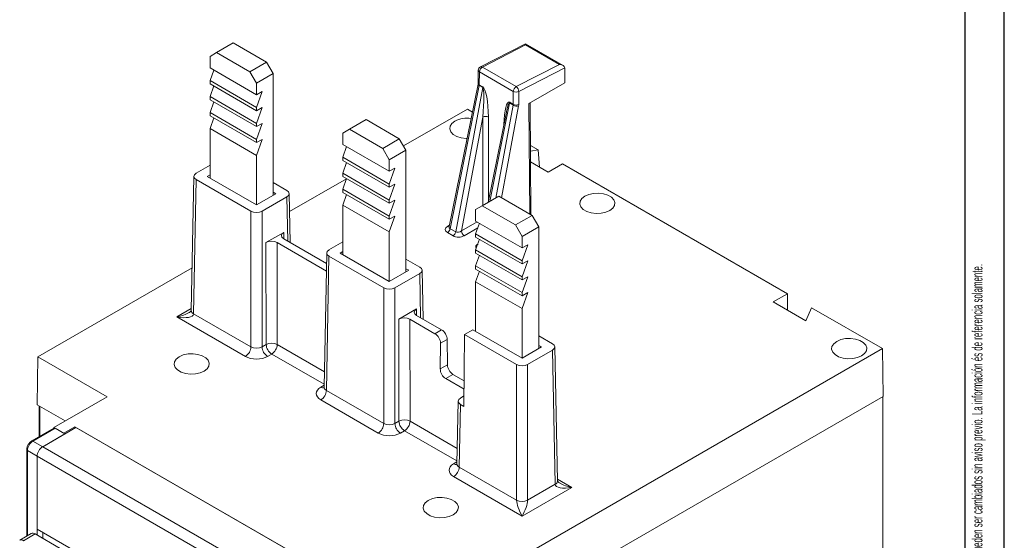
# Model space of a CAD drawing. Header units: millimetres. Extents: x 0 to 420, y 0 to 297.
# Tile 17 of 18: x 294 to 420, y 82 to 148. Entities that reach past the tile are written whole.
import ezdxf

# ---------------------------------------------------------------- set-up
doc = ezdxf.new("R2010")
doc.units = ezdxf.units.MM
doc.layers.add('FORMATO', color=7, linetype='Continuous')
doc.styles.add('SLDTEXTSTYLE1', font='TXT', dxfattribs={"width": 0.605})
doc.styles.add('SLDTEXTSTYLE2', font='TXT', dxfattribs={"width": 0.569583})

# ---------------------------------------------------------------- blocks, each defined once
blk = doc.blocks.new('SW_NOTE_0')
at = {"color": 0, "linetype": 'Continuous', "lineweight": 0, "attachment_point": 1, "rotation": 90}
for s, insert, char_height, style in [('Sujeito a alteração sem aviso prévio. As informações contidas são valores de referência.                                                           Los valores demostrados pueden ser cambiados sin aviso previo. La información és de referencia solamente.', (-1.71, 0), 1.32292, 'SLDTEXTSTYLE2'), ('The values shown are subject to change without prior notice. The information is for reference only.', (0.06, 0), 1.3229, 'SLDTEXTSTYLE1')]:
    blk.add_mtext(s, dxfattribs=dict(at, insert=insert, char_height=char_height, style=style))

msp = doc.modelspace()

# ---------------------------------------------------------------- linework, layer by layer
at = {"color": 7, "linetype": 'Continuous', "lineweight": 15}
for p, q in [((321.477, 145.52), (319.356, 144.295)), ((321.477, 145.52), (325.72, 143.071)), ((358.821, 145.418), (353.063, 142.46)), ((358.827, 145.268), (353.311, 142.434)), ((363.617, 142.649), (358.821, 145.418)), ((363.151, 142.771), (358.827, 145.268)), ((319.356, 144.295), (318.508, 143.805)), ((318.508, 143.805), (318.508, 142.336)), ((319.356, 144.295), (323.599, 141.846)), ((318.508, 142.336), (324.447, 138.907)), ((323.599, 141.846), (325.72, 143.071)), ((325.72, 143.071), (326.569, 141.601)), ((353.311, 142.434), (357.63, 139.941)), ((357.63, 139.941), (363.151, 142.771)), ((363.839, 142.333), (357.964, 139.322)), ((363.839, 142.333), (363.853, 140.444)), ((318.979, 142.064), (318.508, 140.703)), ((324.447, 140.377), (323.599, 141.846)), ((326.569, 141.601), (324.447, 140.377)), ((326.569, 141.601), (326.569, 126.047)), ((352.792, 142.023), (352.767, 140.387)), ((352.938, 141.815), (352.913, 140.179)), ((357.257, 139.322), (352.938, 141.815)), ((318.508, 140.703), (324.447, 137.274)), ((318.508, 140.703), (318.508, 140.294)), ((318.508, 140.294), (324.447, 136.865)), ((318.979, 140.022), (318.508, 138.661)), ((324.447, 140.377), (324.447, 138.907)), ((352.754, 140.274), (349.063, 122.05)), ((352.901, 140.077), (349.195, 121.776)), ((349.899, 121.37), (353.359, 139.813)), ((353.359, 139.813), (352.901, 140.077)), ((352.913, 140.179), (353.369, 139.916)), ((363.853, 140.444), (359.257, 137.791)), ((318.508, 138.661), (324.447, 135.232)), ((318.508, 138.661), (318.508, 138.253)), ((325.154, 139.315), (324.447, 137.274)), ((324.447, 138.907), (325.154, 139.315)), ((357.257, 137.672), (357.257, 139.322)), ((357.964, 139.322), (357.964, 137.672)), ((318.508, 138.253), (324.447, 134.824)), ((318.979, 137.981), (318.508, 136.62)), ((325.154, 137.274), (324.447, 135.232)), ((324.447, 136.865), (325.154, 137.274)), ((324.447, 137.274), (324.447, 136.865)), ((357.248, 137.568), (356.79, 137.832)), ((356.801, 137.935), (357.257, 137.672)), ((359.512, 123.563), (359.404, 137.876)), ((318.508, 136.62), (324.447, 133.191)), ((318.508, 136.62), (318.508, 136.212)), ((318.508, 136.212), (324.447, 132.783)), ((318.979, 135.939), (318.508, 134.579)), ((343.223, 132.351), (351.388, 137.065)), ((353.368, 136.049), (350.636, 121.486)), ((351.388, 137.065), (352.029, 136.695)), ((356.372, 136.69), (354.029, 125.124)), ((325.154, 135.232), (324.447, 133.191)), ((324.447, 134.824), (325.154, 135.232)), ((324.447, 135.232), (324.447, 134.824)), ((338.448, 135.723), (336.327, 134.499)), ((338.448, 135.723), (342.691, 133.274)), ((318.508, 134.579), (324.447, 131.15)), ((318.508, 134.579), (318.508, 128.251)), ((336.327, 134.499), (335.478, 134.009)), ((335.478, 134.009), (335.478, 132.539)), ((336.327, 134.499), (340.569, 132.049)), ((325.154, 133.191), (324.447, 131.15)), ((324.447, 132.783), (325.154, 133.191)), ((324.447, 133.191), (324.447, 132.783)), ((335.478, 132.539), (341.418, 129.11)), ((335.95, 132.267), (335.478, 130.906)), ((340.569, 132.049), (342.691, 133.274)), ((342.691, 133.274), (343.539, 131.804)), ((359.445, 132.413), (360.439, 131.84)), ((324.447, 131.15), (324.447, 124.823)), ((335.478, 130.906), (341.418, 127.477)), ((335.478, 130.906), (335.478, 130.497)), ((341.418, 130.58), (340.569, 132.049)), ((343.539, 131.804), (341.418, 130.58)), ((343.539, 131.804), (343.539, 116.25)), ((360.439, 131.84), (359.451, 131.697)), ((360.611, 129.646), (360.439, 131.84)), ((316.74, 128.863), (318.508, 129.883)), ((335.478, 130.497), (341.418, 127.069)), ((335.95, 130.225), (335.478, 128.864)), ((341.418, 130.58), (341.418, 129.11)), ((359.461, 130.31), (361.712, 129.01)), ((361.712, 129.01), (363.526, 130.058)), ((363.526, 130.058), (392.283, 113.456)), ((316.447, 128.461), (316.109, 111.308)), ((318.156, 128.454), (318.508, 128.657)), ((324.447, 124.823), (318.156, 128.454)), ((335.478, 128.864), (341.418, 125.435)), ((335.478, 128.864), (335.478, 128.456)), ((335.478, 128.456), (341.418, 125.027)), ((342.125, 129.518), (341.418, 127.477)), ((341.418, 129.11), (342.125, 129.518)), ((316.74, 128.046), (316.402, 110.89)), ((316.74, 128.046), (323.74, 124.005)), ((326.569, 127.679), (328.336, 126.658)), ((328.675, 123.952), (335.936, 128.144)), ((335.95, 128.184), (335.478, 126.823)), ((342.125, 127.477), (341.418, 125.435)), ((341.418, 127.069), (342.125, 127.477)), ((341.418, 127.477), (341.418, 127.069)), ((326.92, 126.25), (324.447, 124.823)), ((325.154, 124.005), (328.336, 125.842)), ((326.569, 126.453), (326.92, 126.25)), ((328.752, 120.012), (328.629, 126.257)), ((335.478, 126.823), (341.418, 123.394)), ((335.478, 126.823), (335.478, 126.415)), ((335.478, 126.415), (341.418, 122.986)), ((335.95, 126.143), (335.478, 124.782)), ((355.419, 125.926), (353.297, 124.702)), ((355.419, 125.926), (359.661, 123.477)), ((335.478, 124.782), (341.418, 121.353)), ((335.478, 124.782), (335.478, 118.455)), ((342.125, 125.435), (341.418, 123.394)), ((341.418, 125.027), (342.125, 125.435)), ((341.418, 125.435), (341.418, 125.027)), ((353.297, 124.702), (352.449, 124.212)), ((353.297, 124.702), (357.54, 122.252)), ((323.74, 106.653), (323.74, 124.005)), ((325.154, 124.005), (325.154, 106.653)), ((342.125, 123.394), (341.418, 121.353)), ((341.418, 122.986), (342.125, 123.394)), ((341.418, 123.394), (341.418, 122.986)), ((352.449, 124.212), (352.449, 122.742)), ((357.54, 122.252), (359.661, 123.477)), ((359.661, 123.477), (360.51, 122.007)), ((352.449, 122.742), (358.388, 119.313)), ((352.92, 122.47), (352.449, 121.109)), ((358.388, 120.783), (357.54, 122.252)), ((325.653, 119.999), (327.921, 121.308)), ((341.418, 121.353), (341.418, 115.026)), ((349.556, 120.864), (348.852, 121.271)), ((349.195, 121.776), (349.899, 121.37)), ((352.449, 121.109), (358.388, 117.68)), ((352.449, 121.109), (352.449, 120.701)), ((360.51, 122.007), (358.388, 120.783)), ((358.388, 120.783), (358.388, 119.313)), ((360.51, 122.007), (360.51, 106.453)), ((325.683, 106.959), (325.653, 119.999)), ((327.068, 119.999), (333.372, 116.359)), ((327.068, 119.999), (327.097, 106.961)), ((333.391, 117.333), (327.921, 120.491)), ((333.71, 119.066), (335.478, 120.086)), ((352.449, 120.701), (358.388, 117.272)), ((352.92, 120.428), (352.449, 119.067)), ((359.096, 119.721), (358.388, 117.68)), ((358.388, 119.313), (359.096, 119.721)), ((333.418, 118.664), (333.08, 101.504)), ((335.127, 118.658), (335.478, 118.861)), ((341.418, 115.026), (335.127, 118.658)), ((352.449, 119.067), (358.388, 115.639)), ((352.449, 119.067), (352.449, 118.659)), ((352.449, 118.659), (358.388, 115.23)), ((352.92, 118.387), (352.449, 117.026)), ((333.71, 118.249), (333.373, 101.093)), ((333.71, 118.249), (340.711, 114.208)), ((343.539, 117.882), (345.307, 116.861)), ((352.449, 117.026), (358.388, 113.597)), ((352.449, 117.026), (352.449, 116.618)), ((359.096, 117.68), (358.388, 115.639)), ((358.388, 117.272), (359.096, 117.68)), ((358.388, 117.68), (358.388, 117.272)), ((296.517, 105.388), (316.217, 116.761)), ((343.891, 116.453), (341.418, 115.026)), ((342.125, 114.208), (345.307, 116.045)), ((343.539, 116.656), (343.891, 116.453)), ((345.723, 110.215), (345.6, 116.46)), ((352.449, 116.618), (358.388, 113.189)), ((352.92, 116.346), (352.449, 114.985)), ((352.449, 114.985), (358.388, 111.556)), ((352.449, 114.985), (352.449, 108.658)), ((358.388, 115.639), (358.388, 115.23)), ((359.096, 115.638), (358.388, 113.597)), ((358.388, 115.23), (359.096, 115.638)), ((340.711, 96.857), (340.711, 114.208)), ((342.125, 114.208), (342.125, 96.857)), ((359.096, 113.597), (358.388, 111.556)), ((358.388, 113.189), (359.096, 113.597)), ((358.388, 113.597), (358.388, 113.189)), ((390.469, 112.409), (392.283, 113.456)), ((392.315, 111.343), (392.283, 113.456)), ((394.644, 109.999), (390.469, 112.409)), ((316.402, 110.89), (323.74, 106.653)), ((342.624, 110.202), (344.891, 111.511)), ((358.388, 111.556), (358.388, 105.229)), ((395.37, 111.674), (394.644, 109.999)), ((395.37, 111.674), (404.421, 106.449)), ((323.033, 105.438), (314.281, 110.491)), ((342.653, 97.162), (342.624, 110.202)), ((344.038, 110.202), (344.068, 97.164)), ((344.038, 110.202), (347.25, 108.348)), ((348.103, 108.84), (344.891, 110.695)), ((347.25, 108.348), (348.103, 108.84)), ((350.945, 99.051), (351.035, 108.248)), ((351.035, 108.248), (352.097, 108.861)), ((351.035, 108.248), (357.681, 104.411)), ((358.388, 105.229), (352.097, 108.861)), ((325.154, 106.653), (325.683, 106.959)), ((347.951, 107.119), (347.926, 103.839)), ((348.817, 107.619), (347.951, 107.119)), ((348.841, 104.367), (348.817, 107.619)), ((360.51, 108.085), (362.278, 107.065)), ((326.39, 105.743), (325.861, 105.438)), ((404.421, 106.449), (349.55, 74.773)), ((360.861, 106.656), (358.388, 105.229)), ((359.095, 104.411), (362.278, 106.248)), ((360.51, 106.859), (360.861, 106.656)), ((362.615, 89.092), (362.278, 106.248)), ((362.908, 89.51), (362.57, 106.663)), ((404.514, 100.325), (404.421, 106.449)), ((296.424, 99.264), (296.517, 105.388)), ((305.355, 100.285), (296.517, 105.388)), ((347.926, 103.839), (348.841, 104.367)), ((357.681, 87.06), (357.681, 104.411)), ((359.095, 104.411), (359.095, 87.06)), ((349.555, 103.146), (348.627, 102.611)), ((350.967, 101.26), (348.627, 102.611)), ((349.555, 103.146), (350.978, 102.325)), ((333.373, 101.093), (340.711, 96.857)), ((298.567, 96.367), (305.355, 100.285)), ((340.004, 95.641), (332.666, 99.877)), ((404.514, 100.325), (349.55, 68.595)), ((350.208, 99.722), (350.05, 91.707)), ((350.959, 100.388), (350.501, 100.124)), ((404.467, 76.101), (404.467, 100.299)), ((300.005, 97.197), (296.424, 99.264)), ((296.687, 99.112), (296.687, 95.187)), ((350.501, 99.307), (350.343, 91.296)), ((350.945, 99.051), (350.501, 99.307)), ((342.125, 96.857), (342.653, 97.162)), ((298.562, 96.269), (295.734, 94.637)), ((298.712, 96.255), (295.884, 94.622)), ((297.129, 93.903), (301.371, 96.353)), ((298.566, 96.272), (298.567, 96.367)), ((299.84, 95.632), (298.567, 96.367)), ((299.957, 95.536), (298.712, 96.255)), ((301.254, 96.448), (299.84, 95.632)), ((299.84, 95.604), (299.84, 95.632)), ((334.064, 77.508), (301.254, 96.448)), ((301.254, 96.285), (301.254, 96.448)), ((301.371, 96.353), (333.898, 77.575)), ((343.361, 95.946), (342.832, 95.641)), ((295.884, 94.622), (297.129, 93.903)), ((299.957, 95.536), (297.129, 93.903)), ((295.089, 93.52), (295.089, 82.449)), ((296.421, 92.679), (295.177, 93.397)), ((297.129, 93.903), (329.655, 75.126)), ((296.421, 92.679), (328.948, 73.901)), ((296.421, 83.37), (296.421, 92.679)), ((296.421, 92.679), (296.421, 82.595)), ((350.343, 91.296), (357.681, 87.06)), ((358.388, 85.028), (349.636, 90.08)), ((364.736, 88.692), (358.388, 85.028)), ((359.095, 87.06), (362.615, 89.092)), ((309.88, 75.601), (296.421, 83.37)), ((295.674, 82.787), (294.189, 81.93)), ((296.174, 82.737), (294.689, 81.88)), ((296.174, 82.737), (299.356, 80.901)), ((297.129, 82.962), (297.129, 82.186))]:
    msp.add_line(p, q, dxfattribs=at)
at = {"color": 8, "linetype": 'Continuous', "lineweight": 15}
for p, q in [((356.79, 137.832), (354.241, 125.247)), ((355.02, 125.696), (357.248, 137.568)), ((357.944, 137.465), (355.744, 125.738)), ((359.363, 123.649), (359.257, 137.791)), ((353.368, 124.742), (353.368, 136.049)), ((354.075, 136.049), (354.075, 125.351)), ((328.448, 120.187), (328.336, 125.842)), ((348.874, 122.098), (349.099, 122.228)), ((350.636, 121.486), (352.63, 122.637)), ((327.921, 121.308), (327.935, 120.483)), ((352.713, 121.872), (350.989, 120.877)), ((345.418, 110.39), (345.307, 116.045)), ((314.281, 110.491), (316.114, 111.549)), ((344.891, 111.511), (344.906, 110.686)), ((327.097, 106.961), (333.119, 103.485)), ((333.087, 101.877), (326.39, 105.743)), ((332.666, 101.51), (333.085, 101.752)), ((296.775, 99.061), (296.775, 95.238)), ((344.068, 97.164), (350.089, 93.688)), ((350.058, 92.08), (343.361, 95.946)), ((295.177, 93.397), (295.177, 82.5)), ((349.636, 91.713), (350.055, 91.955)), ((362.903, 89.751), (364.736, 88.692))]:
    msp.add_line(p, q, dxfattribs=at)
at = {"color": 7, "linetype": 'Continuous', "lineweight": 15, "flags": 128}
for points in [[(349.797, 135.534), (349.413, 135.238), (349.189, 134.892), (349.144, 134.523), (349.28, 134.162), (349.587, 133.837), (350.04, 133.576), (350.602, 133.398), (351.228, 133.32), (351.345, 133.317)], [(366.414, 125.941), (366.03, 125.645), (365.806, 125.299), (365.761, 124.93), (365.897, 124.569), (366.204, 124.244), (366.657, 123.983), (367.219, 123.806), (367.845, 123.727), (368.483, 123.753), (369.083, 123.883), (369.596, 124.104), (369.98, 124.4), (370.204, 124.747), (370.249, 125.115), (370.113, 125.477), (369.806, 125.801), (369.353, 126.062), (368.791, 126.24), (368.166, 126.318), (367.527, 126.292), (366.927, 126.163), (366.414, 125.941)], [(398.587, 107.368), (398.204, 107.072), (397.98, 106.725), (397.934, 106.357), (398.07, 105.995), (398.377, 105.671), (398.83, 105.41), (399.392, 105.232), (400.018, 105.154), (400.657, 105.18), (401.257, 105.309), (401.769, 105.531), (402.153, 105.827), (402.377, 106.173), (402.423, 106.542), (402.287, 106.903), (401.98, 107.228), (401.527, 107.489), (400.965, 107.666), (400.339, 107.745), (399.7, 107.719), (399.1, 107.589), (398.587, 107.368)], [(314.583, 105.408), (314.199, 105.112), (313.976, 104.766), (313.93, 104.397), (314.066, 104.036), (314.373, 103.712), (314.826, 103.45), (315.388, 103.273), (316.014, 103.194), (316.652, 103.221), (317.252, 103.35), (317.765, 103.572), (318.149, 103.867), (318.373, 104.214), (318.418, 104.583), (318.282, 104.944), (317.975, 105.268), (317.523, 105.53), (316.96, 105.707), (316.335, 105.786), (315.696, 105.759), (315.096, 105.63), (314.583, 105.408)], [(362.908, 89.51), (362.908, 89.504), (362.908, 89.494)], [(346.403, 87.039), (346.019, 86.743), (345.795, 86.397), (345.75, 86.028), (345.886, 85.667), (346.193, 85.342), (346.646, 85.081), (347.208, 84.904), (347.833, 84.825), (348.472, 84.852), (349.072, 84.981), (349.585, 85.202), (349.969, 85.498), (350.193, 85.845), (350.238, 86.213), (350.102, 86.575), (349.795, 86.899), (349.342, 87.161), (348.78, 87.338), (348.154, 87.416), (347.516, 87.39), (346.916, 87.261), (346.403, 87.039)]]:
    msp.add_lwpolyline(points, dxfattribs=at)
at = {"color": 7, "linetype": 'Continuous', "lineweight": 15}
for centre, radius, start, end in [((353.292, 142.016), 0.5, 117.18789, 179.13407), ((353.699, 141.779), 0.762, 120.61397, 177.26087), ((352.807, 139.923), 0.563, 348.70843, 359.27887), ((358.018, 139.285), 0.762, 120.61397, 177.26087), ((357.229, 139.325), 0.735, 359.7134, 56.93888), ((357.611, 140.017), 0.78, 243.06412, 296.93588), ((356.238, 137.942), 0.563, 348.70843, 359.27887), ((357.738, 138.473), 1.03, 241.58647, 281.56048), ((357.611, 138.368), 0.78, 243.06412, 296.93588), ((351.383, 132.457), 3.462, 81.99914, 117.26627), ((353.722, 135.353), 0.78, 63.06412, 116.93588), ((348.426, 121.928), 0.784, 302.93446, 348.81447), ((349.13, 121.522), 0.784, 302.93446, 348.81447), ((351.404, 121.525), 0.769, 182.91806, 237.37063), ((326.392, 105.564), 1.565, 63.22111, 116.95421), ((327.22, 107.039), 1.539, 183.0123, 237.36361), ((325.56, 107.039), 1.539, 302.62937, 357.08194), ((322.203, 106.734), 1.539, 302.63639, 356.9877), ((326.692, 106.734), 1.539, 183.0123, 237.36361), ((331.835, 101.174), 1.539, 302.63639, 356.9877), ((343.363, 95.767), 1.565, 63.22111, 116.95421), ((344.191, 97.243), 1.539, 183.0123, 237.36361), ((342.531, 97.242), 1.539, 302.62937, 357.08194), ((298.625, 96.132), 0.151, 54.38242, 114.30712), ((339.174, 96.937), 1.539, 302.63639, 356.9877), ((343.662, 96.937), 1.539, 183.0123, 237.36361), ((296.712, 93.327), 1.537, 122.60548, 177.39452), ((297.957, 92.609), 1.537, 122.60548, 177.39452), ((348.806, 91.377), 1.539, 302.63639, 356.9877), ((358.388, 88.46), 1.568, 243.203, 296.797), ((295.881, 82.329), 0.503, 54.38242, 114.30712)]:
    msp.add_arc(centre, radius, start, end, dxfattribs=at)
at = {"color": 8, "linetype": 'Continuous', "lineweight": 15}
for centre, radius, start, end in [((353.164, 142.222), 0.259, 55.23142, 112.89641), ((353.033, 142.037), 0.242, 183.36522, 246.8924), ((352.977, 140.288), 0.224, 183.58345, 250.11121), ((353.008, 140.402), 0.242, 183.36522, 246.8924), ((349.034, 122.346), 0.295, 237.09893, 275.62904), ((316.593, 111.335), 0.484, 183.15632, 246.78019), ((332.973, 101.959), 0.544, 235.62294, 281.38682), ((295.796, 94.499), 0.151, 54.38355, 114.29421), ((295.239, 93.535), 0.151, 185.70134, 245.62477), ((349.943, 92.162), 0.544, 235.62294, 281.38682), ((362.397, 89.558), 0.515, 295.09666, 352.89482), ((294.399, 81.499), 0.479, 52.73201, 116.10198)]:
    msp.add_arc(centre, radius, start, end, dxfattribs=at)
at = {"color": 7, "linetype": 'Continuous', "lineweight": 15}
for centre, major_axis, ratio, start_param, end_param in [((358.807, 144.849), (0.014, 0.569), 0.0242339, 5.540159, 6.2963932), ((363.132, 142.352), (0.707, -0.018), 0.593026, 0.0425452, 1.557843), ((363.485, 142.534), (-0.25, 0.434), 0.5773645, 3.9373395, 3.9841248), ((352.56, 139.979), (0.256, 0.429), 0.5672208, 5.2575753, 5.4974073), ((353.014, 136.249), (0.327, 3.57), 0.1034318, 4.6657298, 6.2343793), ((353.368, 136.45), (-0.085, 3.49), 0.2011385, 4.5924378, 6.1610873), ((356.903, 137.471), (0.243, 0.437), 0.5873663, 5.2401099, 5.4799419), ((357.257, 137.271), (0.493, 0.87), 0.5823971, 5.2447064, 5.4845384), ((356.397, 134.296), (0.377, 3.541), 0.1050012, 0.7542031, 0.8398428), ((317.447, 128.454), (1, 0), 0.5772132, 2.356259, 3.9269263), ((327.629, 126.25), (1, 0), 0.5772132, 5.4978517, 7.0685189), ((324.447, 124.413), (1, 0), 0.5773623, 3.9270554, 5.4977226), ((349.583, 121.691), (1.017, 0.027), 0.5754931, 2.3262651, 3.8949146), ((328.628, 120.9), (1, 0), 0.5772305, 2.3562705, 3.9269677), ((350.284, 121.286), (1.015, 0.027), 0.5779645, 3.8967946, 5.4654442), ((350.284, 121.695), (0.508, 0.184), 0.6673511, 3.6462812, 5.2149307), ((326.361, 119.591), (1, 0), 0.577345, 0.7854742, 2.3561714), ((334.418, 118.658), (1, 0), 0.5772132, 2.356259, 3.9269263), ((344.6, 116.453), (1, 0), 0.5772132, 5.4978517, 7.0685189), ((341.418, 114.616), (1, 0), 0.5773623, 3.9270554, 5.4977226), ((314.281, 111.307), (2.114, -0.474), 0.3689955, 4.7949611, 6.3543943), ((345.599, 111.103), (1, 0), 0.5772305, 2.3562705, 3.9269677), ((343.331, 109.794), (1, 0), 0.577345, 0.7854742, 2.3561714), ((347.244, 107.528), (-0.493, 0.87), 0.5823971, 3.9315129, 5.5023093), ((348.11, 108.027), (-0.506, 0.862), 0.572322, 3.9227835, 5.4935799), ((361.57, 106.656), (1, 0), 0.5772132, 5.4978517, 7.0685189), ((324.447, 107.071), (1, 0), 0.5906319, 3.9270554, 5.4977226), ((324.447, 106.255), (2, 0), 0.5773623, 3.9270554, 5.4977226), ((348.633, 103.431), (-0.493, 0.87), 0.5823971, 0.7899203, 2.3607166), ((349.548, 103.959), (-0.506, 0.862), 0.572322, 0.7811909, 2.3519872), ((358.388, 104.82), (1, 0), 0.5773623, 3.9270554, 5.4977226), ((334.08, 100.694), (2, 0), 0.5772132, 2.356259, 3.9269263), ((351.208, 99.715), (1, 0), 0.5772132, 2.356259, 3.9269263), ((341.418, 96.458), (2, 0), 0.5773623, 3.9270554, 5.4977226), ((341.418, 97.274), (1, 0), 0.5906319, 3.9270554, 5.4977226), ((351.051, 90.897), (2, 0), 0.5772132, 2.356259, 3.9269263), ((364.736, 89.509), (2.114, 0.474), 0.3689955, 3.0703837, 4.6298168), ((358.388, 85.844), (-0.623, 1.465), 0.2277727, 0.5028163, 2.0622494), ((358.388, 85.844), (0.623, 1.465), 0.2277727, 4.2209359, 5.780369)]:
    msp.add_ellipse(centre, major_axis=major_axis, ratio=ratio, start_param=start_param, end_param=end_param, dxfattribs=at)
at = {"color": 8, "linetype": 'Continuous', "lineweight": 15}
for centre, major_axis, ratio, start_param, end_param in [((356.751, 134.497), (-0.035, 3.462), 0.2045056, 6.1629577, 7.6804919), ((356.397, 134.296), (0.377, 3.541), 0.1050012, 6.2377466, 7.0373884), ((349.583, 122.099), (0.512, 0.184), 0.6495815, 2.7667782, 3.6520597), ((353.472, 119.446), (1.017, 0.027), 0.5754931, 2.3262651, 3.4528765), ((314.281, 111.307), (2.114, 0.474), 0.3689955, 4.6298168, 5.4609753), ((334.08, 101.51), (1, 0.02), 0.5769154, 3.1188906, 3.915584), ((351.051, 91.713), (1, 0.02), 0.5769154, 3.1188906, 3.915584), ((364.736, 89.509), (2.114, -0.474), 0.3689955, 3.9950326, 4.7949611)]:
    msp.add_ellipse(centre, major_axis=major_axis, ratio=ratio, start_param=start_param, end_param=end_param, dxfattribs=at)
at = {"color": 7, "linetype": 'Continuous', "lineweight": 15}
for points, knots in [([(352.767, 140.387), (352.767, 140.379), (352.766, 140.347), (352.759, 140.305), (352.754, 140.274)], [0, 0, 0, 0, 0.2499235, 1, 1, 1, 1]), ([(349.058, 122.059), (349.054, 122.04), (349.05, 122.014), (349.055, 122.021), (349.056, 122.023)], [0, 0, 0, 0, 0.7097972, 1, 1, 1, 1]), ([(316.109, 111.315), (316.109, 111.309), (316.107, 111.299), (316.026, 111.194), (315.92, 111.098), (315.828, 111.051), (315.806, 111.04)], [0, 0, 0, 0, 0.28720058, 0.56430024, 0.89584957, 1, 1, 1, 1]), ([(333.072, 101.503), (333.074, 101.485), (333.082, 101.423), (333.033, 101.357), (333.048, 101.373), (333.05, 101.375)], [0, 0, 0, 0, 0.2685176, 0.9145898, 1, 1, 1, 1]), ([(295.734, 94.637), (295.679, 94.6), (295.528, 94.501), (295.316, 94.252), (295.13, 93.894), (295.103, 93.648), (295.089, 93.52)], [0, 0, 0, 0, 0.1554517, 0.428154, 0.7025127, 1, 1, 1, 1]), ([(350.042, 91.706), (350.045, 91.688), (350.052, 91.626), (350.003, 91.561), (350.019, 91.576), (350.021, 91.578)], [0, 0, 0, 0, 0.26851757, 0.91458976, 1, 1, 1, 1]), ([(363.235, 89.23), (363.179, 89.262), (363.057, 89.331), (362.948, 89.443), (362.908, 89.513), (362.909, 89.513), (362.909, 89.513)], [0, 0, 0, 0, 0.2672387, 0.5775187, 0.8287783, 1, 1, 1, 1])]:
    msp.add_open_spline(points, degree=3, knots=knots, dxfattribs=at)
at = {"layer": 'FORMATO'}
for p, q in [((420, 0), (420, 297)), ((415, 5), (415, 287))]:
    msp.add_line(p, q, dxfattribs=at)

# ---------------------------------------------------------------- block references
at = {"color": 7, "linetype": 'Continuous', "lineweight": 0}
msp.add_blockref('SW_NOTE_0', (417.595, 12.311), dxfattribs=at)

doc.saveas('drawing.dxf')
